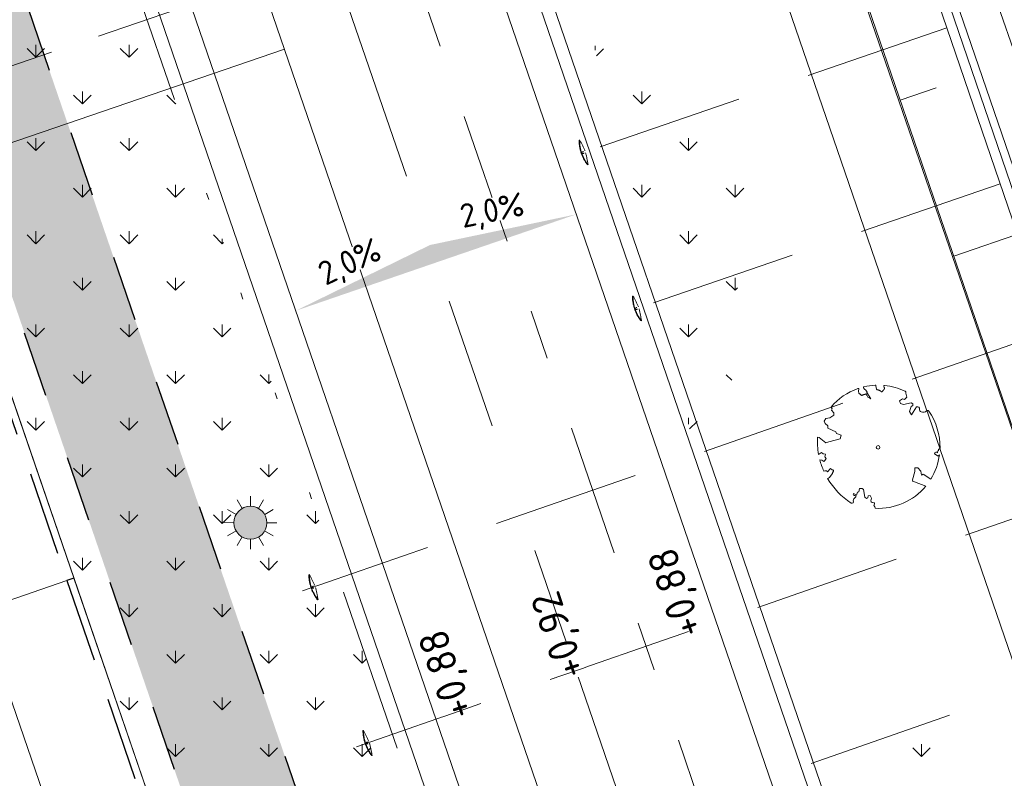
# Model space of a CAD drawing. Header units: metres. Extents: x 264570 to 266133, y 576109 to 577454.
# Tile 92 of 128: x 265524 to 265539, y 576811 to 576823. Entities that reach past the tile are written whole.
import ezdxf
from ezdxf.enums import TextEntityAlignment as Align

# ---------------------------------------------------------------- set-up
doc = ezdxf.new("R2010")
doc.units = ezdxf.units.M
doc.set_wipeout_variables(frame=1)
for name, pattern in [('AM-AS', [16, 10, -2, 2, -2]), ('B-WE-RI-HWA_HUISAANSLUITING_PVC_125-G', [10, 3.25, -0.75, 1.25, -0.75, 1.25, -0.75, 1.25, -0.75]), ('B-WE-RI-HWA_PVC_315-G', [10, 2, -1.125, 0.75, -1.125, 2, -1.125, 0.75, -1.125]), ('B-WE-VH-KANTOPSLUITING_TROTTOIRBAND_RWS_[AFMETINGEN1]-G', [10, 2.5, -1.5, 0, -1.5, 0, -1.5, 0, -1.5, 0, -1.5]), ('DASHED', [19.049999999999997, 12.7, -6.35]), ('NLCS-HIDDEN', [4, 2, -2]), ('XX-HIDDEN2', [3.335, 2.225, -1.11])]:
    doc.linetypes.add(name, pattern=pattern)
for name, color, linetype, lineweight in [('B-BH-OG-BEBOUWING-G', 252, 'Continuous', 15), ('B-WE-AM-AS-WEG-GD', 252, 'AM-AS', 18), ('B-WE-GK-BESCHOEIING-TYPE_1-G', 252, 'B-WE-GK-BESCHOEIING_TYPE_1-G', 15), ('B-WE-GR-BOOM-S', 252, 'Continuous', 15), ('B-WE-GR-GRAS_BERMKRUIDENMENGSEL-A', 252, 'Continuous', 18), ('B-WE-GW-TALUDARCERING_LANG-G', 252, 'Continuous', 15), ('B-WE-KG-GRENS_KADASTRAAL-G', 252, 'KG-KADASTRAAL', 18), ('B-WE-KL-ET_LS_OV_LICHTMAST-S', 252, 'Continuous', 15), ('B-WE-KL-TRACE-A', 252, 'Continuous', 13), ('B-WE-KL-TRACE-GD', 252, 'NLCS-HIDDEN', 25), ('B-WE-OG-TOPOGRAFIE-G', 252, 'Continuous', 15), ('B-WE-RI-DWA_HUISAANSLUITING_PVC_125-G', 252, 'B-WE-RI-DWA_HUISAANSLUITING_PVC_125-G', 18), ('B-WE-RI-DWA_PVC_250-G', 252, 'B-WE-RI-DWA_PVC_250-G', 18), ('B-WE-RI-HWA_HUISAANSLUITING_PVC_125-G', 252, 'B-WE-RI-HWA_HUISAANSLUITING_PVC_125-G', 18), ('B-WE-RI-HWA_PVC_315-G', 252, 'B-WE-RI-HWA_PVC_315-G', 18), ('B-WE-VH-KANTOPSLUITING_OPSLUITBAND_10X20-G', 252, 'B-WE-VH-KANTOPSLUITING_TALUDBAND-G', 18), ('B-WE-VH-KANTOPSLUITING_TROTTOIRBAND_RWS_11-22X25-G', 252, 'B-WE-VH-KANTOPSLUITING_TROTTOIRBAND_RWS_[AFMETINGEN1]-G', 18), ('B-XX-AL-HOOGTELABEL-T18', 252, 'Continuous', 18), ('B-XX-GC-VERANKERING_ANKERSTANG-G', 252, 'XX-HIDDEN2', 18), ('B-XX-GK-BESCHOEIING_KUNSTSTOF-G', 252, 'GK-BESCHOEIING', 18), ('T-WE-GR-TOEKOMSTIG-G', 3, 'DASHED', 25)]:
    doc.layers.add(name, color=color, linetype=linetype, lineweight=lineweight)
doc.layers.add('X-XX-RI-T18-200', color=7, linetype='Continuous', lineweight=18, true_color=0x656565)
doc.styles.add('NLCS-ISO', font='NLCS-ISO.ttf')
doc.styles.add('NLCS-ISO-ANNOTATIVE-T25', font='NLCS-ISO.ttf', dxfattribs={"height": 2.5})
doc.styles.add('NLCS-ISO-M250-T18', font='NLCS-ISO.ttf', dxfattribs={"height": 0.45})
doc.styles.get("Standard").update_dxf_attribs({"font": 'arial.ttf'})
doc.linetypes.add('B-WE-GK-BESCHOEIING_TYPE_1-G', pattern='A,7.5,[151,NLCS.shx,S=2,R=0,X=-0.25,Y=0.6],2.5', length=10)
doc.linetypes.add('B-WE-RI-DWA_HUISAANSLUITING_PVC_125-G', pattern='A,5.375,-1.75,["o",Standard,S=1,R=0,X=-0.35,Y=-0.35],-1.75,1.125', length=10)
doc.linetypes.add('B-WE-RI-DWA_PVC_250-G', pattern='A,6,-5.5,["O   O   O",NLCS-ISO,S=0.5,R=0,X=-2.5,Y=-0.2],-3.5,5', length=20)
doc.linetypes.add('B-WE-VH-KANTOPSLUITING_TALUDBAND-G', pattern='A,5,-2.5,[4,NLCS.shx,S=0.5,R=0,X=0,Y=0],-2.5', length=10)
doc.linetypes.add('GK-BESCHOEIING', pattern='A,30,-5,[1,NLCS.SHX,S=1,R=0,X=0,Y=0],-5', length=40)
doc.linetypes.add('KG-KADASTRAAL', pattern='A,5.5,-2,["K",Standard,S=1.8,R=0,X=0,Y=-0.9],-2,5.5,-2,[5,NLCS.shx,S=0.75,R=0,X=0,Y=0],-2', length=19)
pattern_1 = [(90, (214669.059932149, 555914.2474301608), (-0.707106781, 0.707106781), [0.1875, -1.226713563]), (45, (214669.059932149, 555914.2474301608), (-0.7071067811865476, 0.7071067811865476), [0.1875, -0.8125000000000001]), (135, (214669.059932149, 555914.2474301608), (-0.7071067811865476, -0.7071067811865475), [0.1875, -0.8125])]

# ---------------------------------------------------------------- blocks, each defined once
blk = doc.blocks.new('N-SKL-ET_LS_OV_LICHTMAST_TYPE6-SO')
h = blk.add_hatch(color=255)
h.dxf.hatch_style = 1
h.paths.add_polyline_path([(-1.25, 0, 1), (1.25, 0, 1)])
at = {"flags": 128}
for points in [[(-0.625, 1.082531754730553), (-1, 1.732050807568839)], [(0, 1.25), (0, 2)], [(0.625, 1.082531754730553), (1, 1.732050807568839)], [(-1.082531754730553, 0.625), (-1.732050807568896, 1)], [(1.082531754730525, 0.625), (1.732050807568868, 1)], [(-1.25, 0), (-2, 0)], [(2, 0), (1.25, 0)], [(-1.732050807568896, -1), (-1.082531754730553, -0.625)], [(1.732050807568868, -1), (1.082531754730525, -0.625)], [(-1, -1.732050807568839), (-0.625, -1.082531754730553)], [(0, -2), (0, -1.25)], [(0.9999999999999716, -1.732050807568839), (0.625, -1.082531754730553)]]:
    blk.add_lwpolyline(points, dxfattribs=at)
blk.add_circle((0, 0), 1.25)
at = {"lineweight": 30, "flags": 104}
blk.add_attdef('01', text='', height=1.8, dxfattribs=at).set_placement((2.706316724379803, 1.091518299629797), align=Align.TOP_LEFT)
blk = doc.blocks.new('BOOM_WHIPEOUT_SOORT')
blk.add_wipeout([(-0.20752439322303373, -4.622307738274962), (0.019471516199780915, -4.623304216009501), (0.27405912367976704, -4.621145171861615), (0.577116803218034, -4.594876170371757), (0.8973899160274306, -4.545272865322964), (1.1778220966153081, -4.482844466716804), (1.5996416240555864, -4.353766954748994), (1.953058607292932, -4.21139634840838), (2.244985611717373, -4.063796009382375), (2.526667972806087, -3.9005760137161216), (2.9041901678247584, -3.6340727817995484), (3.0979308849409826, -3.473841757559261), (3.331703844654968, -3.255125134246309), (3.4925855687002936, -3.0856646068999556), (3.6232387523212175, -2.9346055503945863), (3.6232387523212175, -2.9346055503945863), (2.77068077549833, -2.608685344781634), (2.637432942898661, -2.5896273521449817), (2.609555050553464, -2.4687334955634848), (2.7932824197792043, -1.8347677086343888), (2.7876413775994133, -1.5451556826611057), (3.029755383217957, -1.5427880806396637), (3.2384075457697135, -1.7930561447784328), (3.3076593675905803, -2.103838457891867), (3.4162002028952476, -2.029217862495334), (4.00189220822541, -2.4066790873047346), (4.084031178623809, -2.268231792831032), (4.175878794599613, -2.0991752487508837), (4.249041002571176, -1.9513081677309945), (4.316178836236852, -1.8027229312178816), (4.37706773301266, -1.6545189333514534), (4.429234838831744, -1.5145309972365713), (4.479258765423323, -1.365543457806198), (4.535831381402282, -1.1729165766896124), (4.592220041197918, -0.9411715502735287), (4.640131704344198, -0.6856879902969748), (4.659341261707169, -0.5524494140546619), (4.547656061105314, -0.6635139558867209), (4.281794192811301, -0.4787032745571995), (4.331532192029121, -0.35083122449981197), (4.495772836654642, -0.40370044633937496), (4.482533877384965, -0.2902863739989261), (4.588047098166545, -0.2709153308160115), (4.588986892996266, -0.15586356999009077), (4.697004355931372, -0.05169747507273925), (4.696580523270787, 0.1661515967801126), (4.679691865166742, 0.46230398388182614), (4.652230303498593, 0.7012779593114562), (4.597659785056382, 1.0119631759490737), (4.538363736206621, 1.259780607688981), (4.473056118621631, 1.4812174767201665), (4.392647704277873, 1.7103817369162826), (4.301897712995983, 1.931775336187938), (4.208640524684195, 2.1308415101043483), (4.142744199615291, 2.258359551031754), (4.039958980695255, 2.440128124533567), (3.9272006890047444, 2.6201057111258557), (3.8853714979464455, 2.6825204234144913), (3.8275621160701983, 2.7634327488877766), (3.7973644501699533, 2.7864421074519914), (3.755994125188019, 2.7993129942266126), (3.710477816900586, 2.7956019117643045), (3.703695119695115, 2.7934412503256), (3.669510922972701, 2.774460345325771), (3.6546699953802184, 2.7602750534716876), (3.6648033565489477, 2.7608255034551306), (3.6813719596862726, 2.7693983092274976), (3.6482347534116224, 2.7522526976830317), (3.6140321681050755, 2.720489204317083), (3.5832423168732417, 2.70439626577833), (3.535690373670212, 2.685674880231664), (3.49420690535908, 2.674711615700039), (3.4369015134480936, 2.6670254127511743), (3.39221200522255, 2.6667539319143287), (3.3268437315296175, 2.6753852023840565), (3.2671578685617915, 2.693230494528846), (3.236053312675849, 2.708445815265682), (3.205661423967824, 2.7309364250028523), (3.181471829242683, 2.7569365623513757), (3.1702652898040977, 2.7729373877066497), (3.1493905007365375, 2.8175094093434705), (3.142184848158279, 2.847350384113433), (3.1402714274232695, 2.8947640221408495), (3.1404579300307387, 2.9207559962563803), (3.1311710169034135, 2.9673856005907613), (3.1125584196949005, 3.0061528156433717), (3.0975163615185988, 3.026491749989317), (3.078584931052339, 3.0455829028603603), (3.0391099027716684, 3.071671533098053), (2.9937579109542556, 3.089257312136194), (2.9621340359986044, 3.0898823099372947), (2.9368881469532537, 3.088412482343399), (2.9206173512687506, 3.085555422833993), (2.90782895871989, 3.0651772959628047), (2.5289886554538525, 2.4615005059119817), (2.375976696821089, 2.711768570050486), (2.495602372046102, 3.102148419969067), (2.62719320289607, 3.1831941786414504), (2.6409823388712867, 3.3070058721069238), (2.5003067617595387, 3.3847277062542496), (1.923431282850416, 3.252119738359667), (1.7085415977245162, 3.32124787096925), (1.6291190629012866, 3.518876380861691), (1.836640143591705, 3.674522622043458), (2.010102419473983, 3.6382019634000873), (2.170159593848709, 3.7977532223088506), (2.1062440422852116, 4.123633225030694), (2.109077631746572, 4.134539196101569), (2.1114795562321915, 4.162477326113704), (2.101838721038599, 4.205097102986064), (2.0895417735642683, 4.226721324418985), (2.0597645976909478, 4.255535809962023), (2.026590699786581, 4.2727361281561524), (1.9890498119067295, 4.290345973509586), (1.8430242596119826, 4.355049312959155), (1.7483771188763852, 4.393852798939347), (1.5797401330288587, 4.457113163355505), (1.4733726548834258, 4.493262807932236), (1.2855670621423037, 4.55025050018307), (1.1404317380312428, 4.583134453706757), (1.0179388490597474, 4.616915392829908), (0.8699028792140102, 4.6568749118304), (0.710577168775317, 4.673231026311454), (0.5950530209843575, 4.688960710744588), (0.5255933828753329, 4.699012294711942), (0.48781735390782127, 4.700947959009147), (0.4472992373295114, 4.684430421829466), (0.43817982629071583, 4.641635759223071), (0.43817982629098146, 4.641635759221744), (0.4536864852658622, 4.587077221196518), (0.4536864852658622, 4.587077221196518), (0.47199936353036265, 4.5180193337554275), (0.4748055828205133, 4.503519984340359), (0.4682305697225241, 4.427539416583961), (0.4524264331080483, 4.401720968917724), (0.4027940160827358, 4.348944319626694), (0.37451882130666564, 4.326798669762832), (0.3575827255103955, 4.288555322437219), (0.30400079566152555, 4.2292955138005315), (0.27130216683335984, 4.20896179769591), (0.24386239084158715, 4.204005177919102), (0.22274505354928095, 4.218871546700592), (0.20776759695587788, 4.242882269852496), (0.17113293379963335, 4.279390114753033), (0.12814653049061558, 4.303526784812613), (0.08576085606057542, 4.3235970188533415), (0.05601598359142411, 4.3366249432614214), (0.008627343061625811, 4.352010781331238), (-0.025271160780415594, 4.357165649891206), (-0.060845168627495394, 4.360655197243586), (-0.09572821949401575, 4.382290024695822), (-0.11200356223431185, 4.407440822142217), (-0.12701767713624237, 4.446162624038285), (-0.140407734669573, 4.501466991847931), (-0.15085765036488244, 4.5701043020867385), (-0.15563975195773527, 4.601514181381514), (-0.1613872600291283, 4.639265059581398), (-0.16735879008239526, 4.678487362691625), (-0.16735879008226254, 4.678487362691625), (-0.1853330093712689, 4.708708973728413), (-0.1905586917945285, 4.712146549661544), (-0.199187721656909, 4.715937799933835), (-0.21596645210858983, 4.718149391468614), (-0.24099240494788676, 4.716806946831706), (-0.26463996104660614, 4.715414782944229), (-0.2920664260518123, 4.713649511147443), (-0.36548785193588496, 4.708126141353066), (-0.37509155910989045, 4.707317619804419), (-0.42231648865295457, 4.703051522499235), (-0.5437373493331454, 4.689859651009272), (-0.5776473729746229, 4.685600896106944), (-0.7454225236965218, 4.6608057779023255), (-0.7881087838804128, 4.653500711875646), (-0.8312056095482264, 4.645711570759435), (-0.9514217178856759, 4.621768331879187), (-0.9933954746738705, 4.6126332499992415), (-1.0506524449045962, 4.599518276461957), (-1.079694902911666, 4.592575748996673), (-1.1050331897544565, 4.576539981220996), (-1.1140775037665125, 4.558331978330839), (-1.112999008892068, 4.5322243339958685), (-1.1056994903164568, 4.518565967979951), (-1.091681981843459, 4.5003988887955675), (-1.0725497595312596, 4.475602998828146), (-0.9976578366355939, 4.382689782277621), (-0.9165961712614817, 4.302636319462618), (-0.8645246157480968, 4.253090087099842), (-0.8544819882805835, 4.2389873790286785), (-0.8479177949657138, 4.225227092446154), (-0.8444672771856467, 4.211656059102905), (-0.8437656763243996, 4.19812111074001), (-0.8437656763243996, 4.19812111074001), (-0.8491501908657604, 4.170546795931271), (-0.8545067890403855, 4.156201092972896), (-0.8525109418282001, 4.149414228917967), (-0.5630461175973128, 3.684102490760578), (-0.768821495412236, 3.7965620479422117), (-0.8525075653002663, 3.9385095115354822), (-0.8669159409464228, 3.9629488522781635), (-0.887723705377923, 3.986718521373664), (-0.8931205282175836, 4.037551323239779), (-0.8974985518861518, 4.078788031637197), (-0.9217187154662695, 4.051402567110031), (-0.9502355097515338, 4.030984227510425), (-0.966138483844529, 4.02424635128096), (-1.0007251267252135, 4.016006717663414), (-1.0191133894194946, 4.013274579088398), (-1.0573412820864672, 4.007509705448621), (-1.0965196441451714, 3.9972427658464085), (-1.1161020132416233, 3.9891284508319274), (-1.154647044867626, 3.9692611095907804), (-1.173386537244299, 3.9592225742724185), (-1.1916219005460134, 3.9502571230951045), (-1.2261338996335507, 3.9389744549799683), (-1.2421873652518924, 3.9383717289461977), (-1.2573760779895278, 3.942011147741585), (-1.286512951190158, 3.9599870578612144), (-1.3012665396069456, 3.972918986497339), (-1.3331575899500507, 4.003159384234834), (-1.3709118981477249, 4.034553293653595), (-1.4151034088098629, 4.066265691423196), (-1.4366482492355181, 4.087660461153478), (-1.4557149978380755, 4.1165944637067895), (-1.470720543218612, 4.155952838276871), (-1.4756217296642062, 4.183527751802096), (-1.4800817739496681, 4.208620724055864), (-1.482215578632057, 4.2774832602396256), (-1.4802009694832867, 4.304018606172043), (-1.4793596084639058, 4.3151005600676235), (-1.476111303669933, 4.357885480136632), (-1.4721566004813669, 4.409974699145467), (-1.4747961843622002, 4.4293801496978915), (-1.4820687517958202, 4.44247360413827), (-1.5034969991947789, 4.457706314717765), (-1.5087602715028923, 4.459188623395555), (-1.5343465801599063, 4.4576094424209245), (-1.53434658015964, 4.4576094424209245), (-1.5577479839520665, 4.449279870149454), (-1.5785445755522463, 4.444133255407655), (-1.61869148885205, 4.424070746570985), (-1.692273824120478, 4.3986461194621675), (-1.79853482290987, 4.355261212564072), (-1.8805448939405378, 4.319669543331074), (-1.9275117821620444, 4.298439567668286), (-1.9844099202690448, 4.271878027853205), (-2.0346238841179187, 4.247656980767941), (-2.070280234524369, 4.230006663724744), (-2.187173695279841, 4.169450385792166), (-2.2735026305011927, 4.121997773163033), (-2.3078547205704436, 4.102449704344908), (-2.4197009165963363, 4.036090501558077), (-2.4595458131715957, 4.018362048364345), (-2.535095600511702, 3.9631006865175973), (-2.5900920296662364, 3.9266231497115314), (-2.642346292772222, 3.890914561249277), (-2.69860452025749, 3.8512926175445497), (-2.7146206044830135, 3.8397843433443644), (-2.7822464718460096, 3.7900462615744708), (-2.84132122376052, 3.7450378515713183), (-2.896700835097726, 3.6862159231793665), (-2.990164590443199, 3.6248046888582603), (-3.0483668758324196, 3.5658408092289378), (-3.1130480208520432, 3.503424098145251), (-3.168916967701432, 3.4662855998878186), (-3.2467152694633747, 3.3919661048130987), (-3.3171586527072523, 3.3216234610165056), (-3.3893444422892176, 3.246327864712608), (-3.4431655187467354, 3.187933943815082), (-3.490818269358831, 3.1345274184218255), (-3.5228966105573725, 3.0976298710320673), (-3.5617831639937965, 3.0518343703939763), (-3.4916904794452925, 2.9153994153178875), (-3.538710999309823, 2.8272122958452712), (-3.3616649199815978, 2.618591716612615), (-3.364856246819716, 2.427282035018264), (-3.6487714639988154, 2.2416437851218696), (-3.9613297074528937, 2.1927104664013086), (-4.1012279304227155, 1.9728365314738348), (-4.017955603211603, 1.8042713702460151), (-3.813162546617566, 1.630688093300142), (-3.799705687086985, 1.4604007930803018), (-3.193741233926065, 1.162956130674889), (-3.1429006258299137, 1.0542810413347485), (-2.811019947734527, 0.9221287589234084), (-2.8841689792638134, 0.6385843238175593), (-3.963079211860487, 0.33554138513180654), (-4.4732419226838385, 0.7395528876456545), (-4.598886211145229, 0.7644784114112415), (-4.604409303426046, 0.5988703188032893), (-4.605188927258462, 0.5407989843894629), (-4.605359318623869, 0.47900051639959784), (-4.6044470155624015, 0.39199320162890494), (-4.602029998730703, 0.30039699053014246), (-4.599731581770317, 0.24251793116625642), (-4.5959695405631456, 0.16934063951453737), (-4.593005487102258, 0.12169703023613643), (-4.585619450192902, 0.023580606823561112), (-4.573717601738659, -0.015740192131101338), (-4.572797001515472, -0.10982912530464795), (-4.569616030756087, -0.1385469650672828), (-4.56497074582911, -0.17825878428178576), (-4.5526423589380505, -0.2736254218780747), (-4.550655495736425, -0.2878896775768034), (-4.537654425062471, -0.3753621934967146), (-4.533680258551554, -0.4013445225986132), (-4.529073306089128, -0.42846605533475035), (-4.522020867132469, -0.46986576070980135), (-4.518797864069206, -0.4881882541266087), (-4.510309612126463, -0.5348354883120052), (-4.289085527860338, -0.39015088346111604), (-4.167342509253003, -0.5080714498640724), (-3.9855421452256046, -0.5229899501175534), (-4.034588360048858, -0.7207480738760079), (-3.9470031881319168, -0.8546361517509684), (-4.038465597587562, -0.9972947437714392), (-4.114496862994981, -1.0661376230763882), (-4.257176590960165, -0.9746547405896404), (-4.417328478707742, -0.9470890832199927), (-4.390686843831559, -1.043959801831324), (-4.3440480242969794, -1.1992532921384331), (-4.315725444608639, -1.28636841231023), (-4.2782597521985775, -1.3947944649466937), (-4.248659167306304, -1.4757410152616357), (-4.219291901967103, -1.5524662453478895), (-4.182071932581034, -1.645179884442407), (-4.147821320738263, -1.7265298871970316), (-4.109347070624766, -1.8138899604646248), (-4.109347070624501, -1.8138899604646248), (-4.037213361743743, -1.7907265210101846), (-3.981736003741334, -1.7780722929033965), (-3.940380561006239, -1.7742606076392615), (-3.875701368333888, -1.7992141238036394), (-3.8654892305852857, -1.8141059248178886), (-3.8567268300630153, -1.829506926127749), (-3.837007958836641, -1.8575577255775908), (-3.837007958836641, -1.8575577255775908), (-3.825925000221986, -1.8701575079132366), (-3.601737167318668, -1.6136340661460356), (-3.5042543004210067, -1.691729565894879), (-3.4927452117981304, -1.6991355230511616), (-3.459310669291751, -1.7147747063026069), (-3.4485391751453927, -1.717346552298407), (-3.4280590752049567, -1.7198000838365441), (-3.4020464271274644, -1.7233232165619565), (-3.384940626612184, -1.7370588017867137), (-3.3790533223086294, -1.7662338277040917), (-3.3796290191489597, -1.7785979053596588), (-3.3814755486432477, -1.7919300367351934), (-3.384593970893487, -1.8060193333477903), (-3.408418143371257, -1.8658856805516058), (-3.4160076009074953, -1.8808102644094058), (-3.4378030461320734, -1.9226576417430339), (-3.4437180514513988, -1.935043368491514), (-3.4558036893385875, -1.9667785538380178), (-3.4588196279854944, -1.9761843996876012), (-3.4896310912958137, -2.033970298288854), (-3.5296027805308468, -2.084950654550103), (-3.5601183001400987, -2.1238705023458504), (-3.588486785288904, -2.160051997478), (-3.612941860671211, -2.191242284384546), (-3.632859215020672, -2.216645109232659), (-3.6920314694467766, -2.292114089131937), (-3.6920314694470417, -2.292114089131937), (-3.7241274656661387, -2.3236045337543), (-3.7420929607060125, -2.3334154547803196), (-3.764933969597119, -2.342410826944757), (-3.793395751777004, -2.3503070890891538), (-3.828223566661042, -2.3568206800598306), (-3.763809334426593, -2.4634806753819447), (-3.679124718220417, -2.5960709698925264), (-3.6137186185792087, -2.7194729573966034), (-3.5106285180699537, -2.837864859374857), (-3.4438066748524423, -2.9267316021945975), (-3.364065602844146, -3.028189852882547), (-3.2570328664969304, -3.157211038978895), (-3.1731343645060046, -3.2531061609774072), (-3.10163802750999, -3.3314783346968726), (-3.020349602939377, -3.417090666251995), (-2.94022179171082, -3.4980656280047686), (-2.840238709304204, -3.594657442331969), (-2.746435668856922, -3.6810726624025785), (-2.7188269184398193, -3.705769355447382), (-2.595375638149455, -3.8123037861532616), (-2.5757186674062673, -3.8286995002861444), (-2.4665206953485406, -3.917077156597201), (-2.4312662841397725, -3.9446605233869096), (-2.377352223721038, -3.9859785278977), (-2.2879701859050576, -4.052242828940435), (-2.186807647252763, -4.124008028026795), (-2.173492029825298, -4.133206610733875), (-2.0356277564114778, -4.2251841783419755), (-1.9736331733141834, -4.243884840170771), (-2.0356277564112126, -4.2251841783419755), (-1.9436401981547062, -4.2403538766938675), (-1.9096838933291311, -4.2257795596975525), (-1.9007988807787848, -4.219562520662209), (-1.8771164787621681, -4.195014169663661), (-1.8625700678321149, -4.167605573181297), (-1.8554699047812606, -4.12047873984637), (-1.8770256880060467, -4.0590965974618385), (-1.8770256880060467, -4.0590965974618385), (-1.8715092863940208, -3.976692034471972), (-1.855603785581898, -3.9362314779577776), (-1.8104960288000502, -3.8801394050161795), (-1.7879389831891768, -3.8475755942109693), (-1.724211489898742, -3.805577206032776), (-1.724211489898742, -3.805577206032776), (-1.681650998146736, -3.744882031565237), (-1.6823650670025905, -3.7247020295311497), (-1.6877096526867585, -3.7069504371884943), (-1.6980468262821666, -3.6899883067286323), (-1.7680838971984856, -3.66274319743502), (-1.7680838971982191, -3.66274319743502), (-1.7680838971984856, -3.66274319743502), (-1.7680838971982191, -3.66274319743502), (-1.8049429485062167, -3.660988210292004), (-1.8199456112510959, -3.6558653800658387), (-1.8413059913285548, -3.6428731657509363), (-1.8608519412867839, -3.62129383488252), (-1.865204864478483, -3.613956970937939), (-1.8748873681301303, -3.5858340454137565), (-1.8739210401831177, -3.548620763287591), (-1.8694310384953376, -3.5343345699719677), (-1.8469689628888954, -3.501336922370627), (-1.8469689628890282, -3.501336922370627), (-1.6309999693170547, -3.6168351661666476), (-1.5491655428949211, -3.406174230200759), (-1.462415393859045, -3.378935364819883), (-1.403219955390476, -3.1263751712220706), (-1.1903328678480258, -3.119737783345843), (-1.1062319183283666, -3.203708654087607), (-0.9959863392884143, -3.7852721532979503), (-0.8683093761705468, -3.8828882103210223), (-0.7604602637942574, -3.8205340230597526), (-0.7390886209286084, -3.6674725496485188), (-0.5969296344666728, -3.653208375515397), (-0.48921874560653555, -3.844850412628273), (-0.5531954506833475, -4.050038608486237), (-0.5370382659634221, -4.09698264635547), (-0.5174050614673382, -4.127616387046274), (-0.49119965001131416, -4.154398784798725), (-0.4504365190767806, -4.1799071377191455), (-0.42438435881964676, -4.18938966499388), (-0.3751198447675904, -4.196054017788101), (-0.33607118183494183, -4.191650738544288), (-0.2902491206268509, -4.1745717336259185), (-0.2779132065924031, -4.199075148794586), (-0.27067562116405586, -4.220348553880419), (-0.26959800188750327, -4.233807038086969), (-0.2643520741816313, -4.268200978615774), (-0.26848824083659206, -4.306098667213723), (-0.2746452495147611, -4.327751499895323), (-0.2873792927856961, -4.355874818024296), (-0.2949486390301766, -4.368194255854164), (-0.3199674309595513, -4.397955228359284), (-0.31996743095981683, -4.397955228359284), (-0.3199674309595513, -4.397955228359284), (-0.29792361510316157, -4.42206626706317), (-0.2821735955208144, -4.442004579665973), (-0.27757712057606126, -4.44834418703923), (-0.2595090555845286, -4.47613432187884), (-0.24748253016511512, -4.497915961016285), (-0.2421322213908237, -4.508752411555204), (-0.22877622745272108, -4.540238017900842), (-0.22234943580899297, -4.558731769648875)])
blk.add_lwpolyline([(0.3987779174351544, 4.34424961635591), (0.4068101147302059, 4.353639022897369), (0.4144662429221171, 4.361840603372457), (0.4218039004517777, 4.36920935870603), (0.4288806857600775, 4.3761002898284), (0.4357541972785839, 4.382868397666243), (0.4424820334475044, 4.389868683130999), (0.4491217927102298, 4.397456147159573), (0.4557310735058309, 4.405985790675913), (0.4622602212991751, 4.41584358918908), (0.4682305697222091, 4.427539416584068), (0.4730561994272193, 4.441614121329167), (0.4761511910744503, 4.458608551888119), (0.4769296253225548, 4.479063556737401), (0.4748055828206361, 4.503519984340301), (0.4691931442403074, 4.53251868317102), (0.4381798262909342, 4.641635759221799, -0.5293802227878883), (0.4878173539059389, 4.700947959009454, -0.08713876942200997), (2.045227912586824, 4.26384220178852, -0.3723405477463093), (2.106244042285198, 4.123633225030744), (2.170159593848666, 3.797753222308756), (2.010102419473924, 3.638201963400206), (1.836640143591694, 3.674522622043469), (1.629119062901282, 3.518876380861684), (1.708541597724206, 3.321247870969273), (1.923431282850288, 3.252119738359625), (2.500306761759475, 3.384727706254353), (2.640982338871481, 3.307005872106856), (2.627193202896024, 3.183194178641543), (2.495602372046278, 3.102148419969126), (2.375976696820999, 2.711768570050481), (2.528988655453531, 2.461500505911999), (2.920617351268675, 3.085555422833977, -0.5046405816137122), (3.140271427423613, 2.894764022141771, 0.3319483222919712), (3.267157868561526, 2.693230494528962, 0.282007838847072), (3.681371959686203, 2.769398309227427), (3.648234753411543, 2.752252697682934, -0.5121558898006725), (3.837951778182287, 2.750751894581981, -0.1607604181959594), (4.697004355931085, -0.05169747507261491), (4.588986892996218, -0.1558635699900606), (4.588047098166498, -0.2709153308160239), (4.482533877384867, -0.2902863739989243), (4.495772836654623, -0.4037004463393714), (4.331532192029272, -0.3508312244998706), (4.281794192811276, -0.4787032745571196), (4.484321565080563, -0.6133576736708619), (4.547656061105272, -0.6635139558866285), (4.659341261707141, -0.5524494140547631, -0.1063709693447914), (4.001892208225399, -2.406679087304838), (3.41620020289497, -2.029217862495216), (3.307659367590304, -2.103838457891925), (3.238407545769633, -1.793056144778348), (3.029755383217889, -1.542788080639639), (2.787641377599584, -1.545155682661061), (2.793282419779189, -1.834767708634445), (2.609555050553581, -2.468733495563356), (2.637432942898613, -2.589627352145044), (2.770680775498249, -2.608685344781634), (3.623238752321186, -2.934605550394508, -0.2362982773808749), (-0.2075243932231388, -4.622307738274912, 0.1596250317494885), (-0.3199674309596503, -4.397955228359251, 0.3508021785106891), (-0.2902491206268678, -4.174571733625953, -0.5046405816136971), (-0.5531954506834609, -4.050038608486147), (-0.4892187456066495, -3.844850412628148), (-0.5969296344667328, -3.653208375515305), (-0.7390886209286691, -3.667472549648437), (-0.7604602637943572, -3.820534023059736), (-0.8683093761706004, -3.882888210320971), (-0.9959863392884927, -3.78527215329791), (-1.106231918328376, -3.203708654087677), (-1.190332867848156, -3.119737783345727), (-1.403219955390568, -3.12637517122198), (-1.462415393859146, -3.378935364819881), (-1.549165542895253, -3.406174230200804), (-1.630999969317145, -3.616835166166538), (-1.846968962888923, -3.501336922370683, 0.7335825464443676), (-1.768083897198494, -3.66274319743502, -0.8616245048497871), (-1.724211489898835, -3.805577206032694, 0.2799778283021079), (-1.883663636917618, -4.049792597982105), (-1.87702568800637, -4.059096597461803, -0.8270561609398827), (-2.035627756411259, -4.225184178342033, -0.1167741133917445), (-3.828223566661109, -2.356820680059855), (-3.79339575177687, -2.350307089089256), (-3.76493396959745, -2.342410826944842), (-3.742092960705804, -2.333415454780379), (-3.724127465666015, -2.323604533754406), (-3.710292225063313, -2.313261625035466), (-3.69984197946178, -2.302670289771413), (-3.692031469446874, -2.292114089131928), (-3.473611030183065, -2.013538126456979), (-3.468919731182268, -2.003820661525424), (-3.465085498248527, -1.994495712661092), (-3.461816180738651, -1.985353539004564), (-3.458819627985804, -1.976184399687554), (-3.455803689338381, -1.966778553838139), (-3.452476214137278, -1.956926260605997), (-3.448545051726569, -1.946417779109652), (-3.443718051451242, -1.935043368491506), (-3.437803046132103, -1.922657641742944), (-3.43100780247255, -1.909372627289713), (-3.423640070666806, -1.895364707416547), (-3.416007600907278, -1.88081026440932), (-3.408418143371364, -1.865885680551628), (-3.401179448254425, -1.850767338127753), (-3.394599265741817, -1.835631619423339), (-3.388985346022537, -1.820654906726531), (-3.384593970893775, -1.806019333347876), (-3.381475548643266, -1.791930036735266), (-3.379629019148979, -1.778597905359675), (-3.379053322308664, -1.766233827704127), (-3.379747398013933, -1.755048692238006), (-3.381710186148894, -1.745253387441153), (-3.384940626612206, -1.737058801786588), (-3.389437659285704, -1.730675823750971), (-3.395177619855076, -1.726207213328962), (-3.402046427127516, -1.723323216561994), (-3.409907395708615, -1.721585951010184), (-3.418623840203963, -1.720557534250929), (-3.428059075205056, -1.719800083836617), (-3.43807641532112, -1.718875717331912), (-3.44853917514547, -1.717346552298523), (-3.459310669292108, -1.714774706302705), (-3.470277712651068, -1.71082271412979), (-3.481421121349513, -1.705554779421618), (-3.492745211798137, -1.699135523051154), (-3.50425430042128, -1.691729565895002), (-3.515952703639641, -1.683501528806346), (-3.527844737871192, -1.674616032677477), (-3.539934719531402, -1.665237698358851), (-3.552226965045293, -1.655531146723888), (-3.564698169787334, -1.645612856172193), (-3.577214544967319, -1.635406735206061), (-3.589614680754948, -1.624788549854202), (-3.601737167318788, -1.613634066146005), (-3.825925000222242, -1.870157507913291), (-3.837007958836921, -1.857557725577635), (-3.847329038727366, -1.844048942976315), (-3.856726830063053, -1.829506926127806), (-3.865489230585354, -1.814105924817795), (-3.875701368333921, -1.799214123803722), (-3.88989767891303, -1.786498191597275), (-3.910612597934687, -1.777624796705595), (-3.94038056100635, -1.774260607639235), (-3.981736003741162, -1.778072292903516), (-4.037213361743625, -1.790726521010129), (-4.109347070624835, -1.813889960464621, -0.04099741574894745), (-4.417328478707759, -0.9470890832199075), (-4.257176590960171, -0.9746547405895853), (-4.114496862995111, -1.066137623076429), (-4.038465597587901, -0.9972947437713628), (-3.94700318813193, -0.8546361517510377), (-4.034588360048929, -0.7207480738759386), (-3.985542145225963, -0.5229899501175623), (-4.167342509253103, -0.5080714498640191), (-4.289085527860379, -0.3901508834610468), (-4.510309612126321, -0.5348354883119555, -0.05814040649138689), (-4.5988862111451, 0.7644784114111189), (-4.47324192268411, 0.7395528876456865), (-3.963079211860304, 0.335541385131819), (-3.742832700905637, 0.4119701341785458), (-2.884168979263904, 0.6385843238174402), (-2.811019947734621, 0.9221287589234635), (-3.142900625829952, 1.054281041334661), (-3.193741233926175, 1.162956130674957), (-3.799705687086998, 1.460400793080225), (-3.813162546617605, 1.63068809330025), (-4.017955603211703, 1.804271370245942), (-4.101227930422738, 1.972836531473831), (-3.961329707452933, 2.192710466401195), (-3.648771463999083, 2.241643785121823), (-3.364856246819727, 2.427282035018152), (-3.361664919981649, 2.618591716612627), (-3.538710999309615, 2.827212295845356), (-3.491690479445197, 2.915399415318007), (-3.56178316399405, 3.051834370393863, -0.1342797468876), (-1.53434658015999, 4.457609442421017, -0.5417265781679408), (-1.472156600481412, 4.40997469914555), (-1.482215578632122, 4.277483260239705), (-1.480081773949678, 4.208620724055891), (-1.470720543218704, 4.155952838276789), (-1.455714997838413, 4.116594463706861), (-1.436648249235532, 4.087660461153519), (-1.415103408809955, 4.066265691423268), (-1.392663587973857, 4.049525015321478), (-1.370911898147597, 4.034553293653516), (-1.351100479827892, 4.019063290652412), (-1.33315758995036, 4.003159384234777), (-1.316680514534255, 3.987543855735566), (-1.301266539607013, 3.972918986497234), (-1.286512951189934, 3.959987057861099), (-1.272017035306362, 3.949450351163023), (-1.25737607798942, 3.942011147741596), (-1.242187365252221, 3.938371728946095), (-1.226133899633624, 3.938974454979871), (-1.209241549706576, 3.943222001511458), (-1.191621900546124, 3.950257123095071), (-1.173386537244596, 3.959222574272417), (-1.154647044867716, 3.969261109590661), (-1.135515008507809, 3.979515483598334), (-1.116102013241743, 3.989128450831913), (-1.096519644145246, 3.997242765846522), (-1.076885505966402, 4.003246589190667), (-1.057341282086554, 4.007509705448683), (-1.038034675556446, 4.010647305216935), (-1.019113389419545, 4.013274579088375), (-1.000725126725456, 4.016006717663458), (-0.9830175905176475, 4.019458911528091), (-0.9661384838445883, 4.024246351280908), (-0.9502355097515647, 4.030984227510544), (-0.9354276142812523, 4.04011654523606), (-0.9217187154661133, 4.051402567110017), (-0.909083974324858, 4.064430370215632), (-0.8974985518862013, 4.078788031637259), (-0.8877237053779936, 3.986718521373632), (-0.8669159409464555, 3.962948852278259), (-0.7688214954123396, 3.796562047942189), (-0.5630461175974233, 3.684102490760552), (-0.8545067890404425, 4.156201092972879), (-0.8491501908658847, 4.170546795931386), (-0.8454482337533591, 4.184469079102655), (-0.8437656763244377, 4.198121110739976), (-0.8444672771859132, 4.211656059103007), (-0.8479177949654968, 4.225227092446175), (-0.8544819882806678, 4.238987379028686), (-0.8645246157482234, 4.253090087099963), (-0.8783150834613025, 4.267823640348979), (-0.8957413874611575, 4.284017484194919), (-0.9165961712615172, 4.302636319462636), (-0.9406720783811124, 4.324644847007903), (-0.96776175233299, 4.351007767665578), (-0.9976578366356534, 4.382689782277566), (-1.030152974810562, 4.420655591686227), (-1.10569949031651, 4.518565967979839, -0.5431042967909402), (-1.079694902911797, 4.592575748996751, -0.04676559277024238), (-0.2159664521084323, 4.718149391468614, -0.3851675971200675), (-0.1673587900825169, 4.678487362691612), (-0.1404077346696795, 4.501466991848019), (-0.1270176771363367, 4.446162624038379), (-0.112003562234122, 4.407440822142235), (-0.09572821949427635, 4.382290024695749), (-0.07855447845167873, 4.367698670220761), (-0.0608451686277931, 4.360655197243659), (-0.04296311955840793, 4.35814804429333), (-0.02527116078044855, 4.357165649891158), (-0.008065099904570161, 4.355231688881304), (0.008627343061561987, 4.352010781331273), (0.02484547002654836, 4.347702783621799), (0.04062858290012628, 4.342507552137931), (0.05601598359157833, 4.336624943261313), (0.07104697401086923, 4.330254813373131), (0.08576085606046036, 4.323597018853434), (0.1001969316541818, 4.316851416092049), (0.1143637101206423, 4.310171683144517), (0.1281465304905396, 4.303526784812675), (0.1413999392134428, 4.296839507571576), (0.1539784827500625, 4.290032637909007), (0.1657367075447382, 4.283028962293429), (0.1765291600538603, 4.275751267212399), (0.1862103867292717, 4.2681223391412), (0.1946349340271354, 4.260064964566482), (0.2017367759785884, 4.251567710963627), (0.2077675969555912, 4.242882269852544), (0.2130585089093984, 4.23432611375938), (0.2179406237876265, 4.226216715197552), (0.2227450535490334, 4.218871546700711), (0.2278029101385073, 4.212608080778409), (0.2334453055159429, 4.207743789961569), (0.2400033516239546, 4.204596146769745), (0.2477214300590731, 4.203414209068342), (0.2564970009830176, 4.20417337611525), (0.2661407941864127, 4.20678063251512), (0.2764635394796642, 4.211142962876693), (0.2872759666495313, 4.217167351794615), (0.2983888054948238, 4.224760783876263), (0.3096127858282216, 4.233830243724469), (0.3207586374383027, 4.244282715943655), (0.3316651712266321, 4.255981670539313), (0.3422835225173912, 4.268616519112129), (0.352592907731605, 4.281833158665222), (0.3625725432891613, 4.29527748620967), (0.3722016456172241, 4.308595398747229), (0.3814594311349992, 4.321432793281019), (0.3903251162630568, 4.33343556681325)], format="xyb", close=True)
blk.add_circle((0, 0), 0.1382965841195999)

msp = doc.modelspace()

# ---------------------------------------------------------------- hatches: boundary and pattern name
at = {"layer": 'B-BH-OG-BEBOUWING-G'}
h = msp.add_hatch(color=256, dxfattribs=at)
h.dxf.hatch_style = 1
h.paths.add_polyline_path([(265528.123422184, 576818.1354400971), (265530.2513898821, 576818.8667002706), (265532.3793575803, 576819.5979604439), (265530.1599823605, 576819.1326962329)])
at = {"layer": 'B-WE-GR-GRAS_BERMKRUIDENMENGSEL-A'}
h = msp.add_hatch(dxfattribs=at)
h.set_pattern_fill('AGR-KRUIDEN', color=256, scale=0.5, pattern_type=2)
h.set_pattern_definition(pattern_1)
edge = h.paths.add_edge_path()
edge.add_arc((265529.3184092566, 576813.5569980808), 9.225904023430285, 53.8492706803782, 68.85544095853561, ccw=False)
edge.add_arc((265533.9629652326, 576819.9144427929), 1.352594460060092, -29.547499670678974, 53.84927067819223, ccw=False)
edge.add_arc((265538.0107540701, 576817.6198820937), 3.300318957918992, 150.452500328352, 185.609426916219)
edge.add_arc((265532.6752083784, 576817.0958409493), 2.060899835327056, -40.43935127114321, 5.609426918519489, ccw=False)
edge.add_line((265534.2437448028, 576815.7590531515), (265532.6463981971, 576822.1617522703))
h = msp.add_hatch(dxfattribs=at)
h.set_pattern_fill('AGR-KRUIDEN', color=256, scale=0.5, pattern_type=2)
h.set_pattern_definition(pattern_1)
edge = h.paths.add_edge_path()
edge.add_arc((265532.8270400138, 576803.7530664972), 9.225904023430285, 53.8492706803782, 68.85544095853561, ccw=False)
edge.add_arc((265537.4715959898, 576810.1105112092), 1.352594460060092, -29.547499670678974, 53.84927067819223, ccw=False)
edge.add_arc((265541.5193848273, 576807.8159505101), 3.300318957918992, 150.452500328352, 185.609426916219)
edge.add_arc((265536.1838391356, 576807.2919093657), 2.060899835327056, -40.43935127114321, 5.609426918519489, ccw=False)
edge.add_line((265537.7523755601, 576805.9551215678), (265536.1550289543, 576812.3578206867))
at = {"layer": 'B-WE-KL-TRACE-A'}
h = msp.add_hatch(dxfattribs=at)
h.set_pattern_fill('DOTS', color=256, scale=0.5)
h.set_pattern_definition([(0, (265213.5037215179, 576754.347448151), (0.079375, 0.15875), [0, -0.15875])])
h.paths.add_polyline_path([(265408.4043004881, 576917.8228595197), (265412.2347218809, 576919.1382955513), (265412.770640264, 576917.5777535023), (265421.5918347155, 576891.8912958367), (265492.0053835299, 576916.072582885), (265492.5413019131, 576914.5120408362), (265549.4146078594, 576748.9025223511), (265547.8123746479, 576748.4880045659), (265490.9807598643, 576913.976122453), (265428.5590779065, 576892.5393871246), (265483.7503636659, 576731.8277473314), (265482.1503794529, 576731.4066806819), (265435.7314120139, 576866.5741853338), (265428.2636958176, 576864.0095825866), (265427.7310154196, 576865.560663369), (265435.1987416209, 576868.1252695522), (265426.9985358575, 576892.0034687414), (265420.5672110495, 576889.7948354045), (265411.1628090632, 576917.0255951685), (265408.9402188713, 576916.2623174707)])

# ---------------------------------------------------------------- linework, layer by layer
at = {"layer": 'B-WE-AM-AS-WEG-GD', "flags": 128}
msp.add_lwpolyline([(265555.7860713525, 576744.5120465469), (265498.3859794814, 576911.6555142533), (265424.1420092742, 576886.1587911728)], dxfattribs=at)
at = {"layer": 'B-WE-GW-TALUDARCERING_LANG-G', "flags": 128}
for points in [[(265537.2929986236, 576821.3301063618), (265537.8368238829, 576821.5168657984)], [(265538.104996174, 576818.9656487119), (265539.1926466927, 576819.3391675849)]]:
    msp.add_lwpolyline(points, dxfattribs=at)
at = {"layer": 'B-WE-KG-GRENS_KADASTRAAL-G', "ltscale": 0.5}
for p, q in [((265526.6937271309, 576808.4440321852), (265522.8235974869, 576819.7183485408)), ((265521.3059071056, 576812.8954138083), (265524.6538888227, 576814.0451713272)), ((265526.6937271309, 576808.4440321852), (265524.7579249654, 576814.0808992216))]:
    msp.add_line(p, q, dxfattribs=at)
at = {"layer": 'B-WE-KL-TRACE-GD', "ltscale": 0.5, "flags": 128}
msp.add_lwpolyline([(265408.4043004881, 576917.8228595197), (265412.2347218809, 576919.1382955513), (265412.770640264, 576917.5777535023), (265421.5918347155, 576891.8912958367), (265492.0053835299, 576916.072582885), (265492.5413019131, 576914.5120408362), (265549.4146078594, 576748.9025223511), (265547.8123746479, 576748.4880045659), (265490.9807598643, 576913.976122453), (265428.5590779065, 576892.5393871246), (265483.7503636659, 576731.8277473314), (265482.1503794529, 576731.4066806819), (265435.7314120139, 576866.5741853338), (265428.2636958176, 576864.0095825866), (265427.7310154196, 576865.560663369), (265435.1987416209, 576868.1252695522), (265426.9985358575, 576892.0034687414), (265420.5672110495, 576889.7948354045), (265411.1628090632, 576917.0255951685), (265408.9402188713, 576916.2623174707)], close=True, dxfattribs=at)
at = {"layer": 'B-WE-OG-TOPOGRAFIE-G'}
msp.add_line((265533.3871006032, 576838.4003203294), (265544.7949491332, 576805.3116365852), dxfattribs=at)
msp.add_lwpolyline([(265415.1737861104, 576923.3571593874), (265486.2818124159, 576946.6076609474), (265495.5051177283, 576919.7671145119), (265502.704694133, 576922.0414850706), (265543.0057008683, 576804.6952747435)], dxfattribs=at)
at = {"layer": 'B-WE-OG-TOPOGRAFIE-G', "flags": 128}
msp.add_lwpolyline([(265518.2400202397, 576833.0604017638), (265526.6429830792, 576808.5917937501)], dxfattribs=at)
at = {"layer": 'B-WE-RI-DWA_HUISAANSLUITING_PVC_125-G', "flags": 128}
msp.add_lwpolyline([(265521.7058999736, 576819.9652170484), (265527.9545545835, 576822.1006614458)], dxfattribs=at)
at = {"layer": 'B-WE-RI-DWA_PVC_250-G', "flags": 128}
msp.add_lwpolyline([(265518.7993087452, 576848.7502105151), (265536.9880538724, 576795.7863591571)], dxfattribs=at)
at = {"layer": 'B-WE-RI-HWA_HUISAANSLUITING_PVC_125-G', "flags": 128}
msp.add_lwpolyline([(265521.3452457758, 576821.0081032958), (265529.7239243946, 576823.8684863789)], dxfattribs=at)
at = {"layer": 'B-WE-RI-HWA_PVC_315-G'}
msp.add_line((265550.8171761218, 576762.4446651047), (265521.8205179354, 576846.8801048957), dxfattribs=at)
at = {"layer": 'B-WE-VH-KANTOPSLUITING_OPSLUITBAND_10X20-G', "flags": 128}
msp.add_lwpolyline([(265497.3444289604, 576914.4169354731), (265500.2178823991, 576915.4037313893), (265553.4855546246, 576760.2934665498), (265553.512667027, 576760.2145178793, 0.3919725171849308), (265567.6410785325, 576752.6265527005), (265571.1615034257, 576753.541498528)], format="xyb", dxfattribs=at)
at = {"layer": 'B-XX-GC-VERANKERING_ANKERSTANG-G'}
for p, q in [((265538.0003536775, 576822.423785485), (265532.3238480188, 576820.4802651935)), ((265538.8102865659, 576820.058187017), (265533.1337809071, 576818.1146667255)), ((265528.3219749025, 576814.1313178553, 0.2729141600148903), (265528.3299449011, 576814.1340850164, 0.2729141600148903)), ((265528.4532567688, 576813.7534703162, 0.2729141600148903), (265528.4612255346, 576813.7562410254, 0.2729141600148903)), ((265529.1425995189, 576811.7685895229, 0.2729141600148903), (265529.1505695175, 576811.771356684, 0.2729141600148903)), ((265529.2738813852, 576811.3907419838, 0.2729141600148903), (265529.281850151, 576811.393512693, 0.2729141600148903))]:
    msp.add_line(p, q, dxfattribs=at)
for centre, radius, start, end in [((265533.0677433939, 576820.7296070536), 0.6474630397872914, 180.4356473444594, 198.4520183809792), ((265530.6253203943, 576819.7368585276), 2.057151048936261, 23.58912484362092, 28.78460550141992), ((265533.0750782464, 576820.7302024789), 0.6468024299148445, 180.2469939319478, 197.8970071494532), ((265533.0645111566, 576820.7390510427), 0.6474630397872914, 199.3353387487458, 217.3517201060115), ((265532.5357587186, 576820.4576594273), 0.1060518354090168, 116.7414842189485, 140.8063007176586), ((265532.4774576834, 576820.6280040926), 0.1060518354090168, 256.9810600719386, 281.045882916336), ((265533.0706726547, 576820.7430747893), 0.6468024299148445, 199.8903583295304, 217.5403650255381), ((265530.5259987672, 576820.0270576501), 2.057151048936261, 9.002751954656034, 14.19824618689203), ((265533.8776762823, 576818.3640085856), 0.6474630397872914, 180.4356473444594, 198.4520183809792), ((265531.4352532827, 576817.3712600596), 2.057151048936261, 23.58912484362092, 28.78460550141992), ((265533.8850111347, 576818.364604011), 0.6468024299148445, 180.2469939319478, 197.8970071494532), ((265533.345691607, 576818.0920609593), 0.1060518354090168, 116.7414842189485, 140.8063007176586), ((265533.874444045, 576818.3734525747), 0.6474630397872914, 199.3353387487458, 217.3517201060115), ((265533.2873905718, 576818.2624056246), 0.1060518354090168, 256.9810600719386, 281.045882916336), ((265533.8806055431, 576818.3774763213), 0.6468024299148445, 199.8903583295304, 217.5403650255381), ((265531.3359316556, 576817.6614591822), 2.057151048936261, 9.002751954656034, 14.19824618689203), ((265528.9693894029, 576814.1392458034), 0.6474630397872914, 180.7015762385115, 198.7179575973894), ((265526.5316003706, 576813.1351719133), 2.057151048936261, 23.85505015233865, 29.0505443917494), ((265528.9767214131, 576814.1398752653), 0.6468024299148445, 180.5129313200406, 198.1629380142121), ((265528.4386726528, 576813.8648319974), 0.1060518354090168, 117.0074134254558, 141.0722362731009), ((265528.3795816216, 576814.0349042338), 0.1060518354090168, 257.246995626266, 281.311812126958), ((265528.966113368, 576814.1486746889), 0.6474630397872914, 199.6012779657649, 217.6176490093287), ((265528.9722561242, 576814.1527269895), 0.6468024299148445, 200.1562891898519, 217.8063024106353), ((265526.4309329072, 576813.4249069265), 2.057151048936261, 9.268690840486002, 14.46417149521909), ((265529.7900140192, 576811.776517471), 0.6474630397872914, 180.7015762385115, 198.7179575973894), ((265527.3522249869, 576810.7724435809), 2.057151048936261, 23.85505015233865, 29.0505443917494), ((265529.7973460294, 576811.7771469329), 0.6468024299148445, 180.5129313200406, 198.1629380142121), ((265529.2592972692, 576811.502103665), 0.1060518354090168, 117.0074134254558, 141.0722362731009), ((265529.200206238, 576811.6721759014), 0.1060518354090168, 257.246995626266, 281.311812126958), ((265529.7867379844, 576811.7859463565), 0.6474630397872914, 199.6012779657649, 217.6176490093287), ((265529.7928807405, 576811.7899986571), 0.6468024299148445, 200.1562891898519, 217.8063024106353), ((265527.2515575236, 576811.0621785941), 2.057151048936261, 9.26869084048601, 14.46417149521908)]:
    msp.add_arc(centre, radius, start, end, dxfattribs=at)
at = {"layer": 'T-WE-GR-TOEKOMSTIG-G', "ltscale": 0.1}
for p, q in [((265522.8609982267, 576819.2658938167), (265524.6538888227, 576814.0451713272)), ((265524.7579249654, 576814.0808992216), (265524.6538888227, 576814.0451713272)), ((265524.6538888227, 576814.0451713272), (265526.4467794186, 576808.8244488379))]:
    msp.add_line(p, q, dxfattribs=at)

# ---------------------------------------------------------------- block references
at = {"layer": 'B-WE-KL-ET_LS_OV_LICHTMAST-S', "xscale": 0.2, "yscale": 0.2, "zscale": 0.2, "rotation": 359.930953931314}
msp.add_blockref('N-SKL-ET_LS_OV_LICHTMAST_TYPE6-SO', (265527.4357463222, 576814.9215516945), dxfattribs=at)

# ---------------------------------------------------------------- next in the draw order: block references
at = {"layer": 'B-WE-GR-BOOM-S', "xscale": 0.2, "yscale": 0.2, "zscale": 0.2, "rotation": 359.930953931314}
msp.add_blockref('BOOM_WHIPEOUT_SOORT', (265536.9560475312, 576816.0641315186), dxfattribs=at)

# ---------------------------------------------------------------- next in the draw order: texts
at = {"layer": 'X-XX-RI-T18-200', "char_height": 0.36, "width": 1.537390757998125, "attachment_point": 8, "style": 'NLCS-ISO-ANNOTATIVE-T25', "bg_fill": 3, "box_fill_scale": 1, "bg_fill_color": 256, "bg_fill_transparency": 0}
for insert, rotation in [((265531.1530165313, 576819.4052772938), 11.795956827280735), ((265529.0504288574, 576818.6438388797), 25.419434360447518)]:
    msp.add_mtext('2,0%', dxfattribs=dict(at, insert=insert, rotation=rotation))

# ---------------------------------------------------------------- next in the draw order: hatches: boundary and pattern name
at = {"layer": 'B-WE-GR-GRAS_BERMKRUIDENMENGSEL-A'}
h = msp.add_hatch(dxfattribs=at)
h.set_pattern_fill('AGR-KRUIDEN', color=256, scale=0.5, pattern_type=2)
h.set_pattern_definition(pattern_1)
h.paths.add_polyline_path([(265518.2400202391, 576833.0604017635), (265521.833995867, 576834.2946380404), (265530.2369587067, 576809.8260300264), (265526.6429831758, 576808.5917937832)])

# ---------------------------------------------------------------- next in the draw order: linework, layer by layer
at = {"layer": 'B-WE-OG-TOPOGRAFIE-G'}
for points in [[(265416.4582127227, 576917.0000314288), (265423.900921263, 576895.3275902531, 0.4142135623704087), (265431.5244137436, 576891.601686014), (265500.0936855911, 576915.1496149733), (265553.323510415, 576760.1495580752, 0.3919725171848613), (265567.6913865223, 576752.4329833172), (265568.593348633, 576752.6674000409)], [(265415.9853211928, 576916.8376319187), (265423.428029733, 576895.165190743, 0.4142135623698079), (265431.6868132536, 576891.1287944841), (265499.7831935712, 576914.5143239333), (265552.850618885, 576759.9871585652, 0.3919725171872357), (265567.8171564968, 576751.9490598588), (265568.7166101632, 576752.1828246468)]]:
    msp.add_lwpolyline(points, format="xyb", dxfattribs=at)
at = {"layer": 'B-WE-OG-TOPOGRAFIE-G', "flags": 128}
for points in [[(265491.61418844, 576732.1220684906, -0.3917118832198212), (265476.6585860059, 576740.163003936), (265429.1120125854, 576878.6139871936, -0.4142135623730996), (265433.1484088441, 576886.8727707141), (265490.8411755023, 576906.6855109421, -0.4142135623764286), (265499.0999590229, 576902.6491146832), (265547.859562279, 576760.6659068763, -0.4368193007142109), (265539.1811444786, 576744.5077341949), (265539.1655372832, 576744.5036784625)], [(265491.4883270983, 576732.6059685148, -0.3916987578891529), (265477.1314775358, 576740.325403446), (265429.5849041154, 576878.7763867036, -0.4142135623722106), (265433.3108083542, 576886.3998791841), (265491.0035750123, 576906.2126194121, -0.414213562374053), (265498.6270674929, 576902.4867151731), (265547.386670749, 576760.5035073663, -0.4368193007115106), (265539.0553896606, 576744.991661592), (265539.0397824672, 576744.9876058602)]]:
    msp.add_lwpolyline(points, format="xyb", dxfattribs=at)
msp.add_lwpolyline([(265483.2603424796, 576739.412294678), (265434.6242919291, 576881.0356661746), (265493.2628605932, 576901.1732131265), (265543.4255514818, 576755.1043516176)], close=True, dxfattribs=at)
for points in [[(265525.3403297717, 576842.249615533), (265530.6934577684, 576844.087976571), (265532.5870360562, 576838.5740613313), (265531.2251084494, 576838.1063507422), (265531.3615240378, 576837.7091218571), (265532.8558612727, 576838.2223043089), (265538.5398441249, 576821.6711007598), (265544.2238269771, 576805.1198972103), (265541.8215380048, 576804.294907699), (265541.9579535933, 576803.8976788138), (265544.2278329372, 576804.6771964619), (265546.1214112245, 576799.1632812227), (265540.7682832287, 576797.3249201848)], [(265541.9161163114, 576804.3273876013), (265528.5181567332, 576843.3409388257)], [(265543.0057008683, 576804.6952747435), (265531.5956759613, 576837.7895338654)]]:
    msp.add_lwpolyline(points, dxfattribs=at)
at = {"layer": 'B-WE-VH-KANTOPSLUITING_TROTTOIRBAND_RWS_11-22X25-G', "flags": 128}
msp.add_lwpolyline([(265522.0938350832, 576833.5380115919), (265529.9771195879, 576810.5826565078)], dxfattribs=at)

# ---------------------------------------------------------------- next in the draw order: texts
at = {"layer": 'B-XX-AL-HOOGTELABEL-T18', "char_height": 0.45, "attachment_point": 1, "rotation": 108.44339913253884, "style": 'NLCS-ISO-M250-T18', "bg_fill": 3, "box_fill_scale": 1.05, "bg_fill_color": 256, "bg_fill_transparency": 0}
for s, insert in [('+0,88', (265533.8804082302, 576813.1272346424)), ('+0,92', (265532.1009054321, 576812.5034270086)), ('+0,88', (265530.4019976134, 576811.887313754))]:
    msp.add_mtext_dynamic_manual_height_columns(s, width=0.4999999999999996, gutter_width=8.999999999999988, heights=[0], dxfattribs=dict(at, insert=insert))

# ---------------------------------------------------------------- next in the draw order: linework, layer by layer
at = {"layer": 'B-WE-GK-BESCHOEIING-TYPE_1-G', "ltscale": 0.6}
msp.add_lwpolyline([(265544.0923118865, 576805.081507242), (265532.7267235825, 576838.3047106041)], dxfattribs=at)
at = {"layer": 'B-XX-GC-VERANKERING_ANKERSTANG-G'}
for p, q in [((265539.5734195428, 576817.8274426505), (265528.2266492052, 576813.8864830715)), ((265540.3830144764, 576815.4608834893), (265529.0472738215, 576811.5237547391)), ((265541.1923462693, 576813.0950935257), (265529.8566056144, 576809.1579647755))]:
    msp.add_line(p, q, dxfattribs=at)
at = {"layer": 'B-XX-GK-BESCHOEIING_KUNSTSTOF-G', "linetype": 'Continuous'}
msp.add_lwpolyline([(265544.0923118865, 576805.081507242), (265543.950386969, 576805.032955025), (265532.584798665, 576838.256158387), (265532.7267235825, 576838.3047106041)], dxfattribs=at)

doc.saveas('drawing.dxf')
